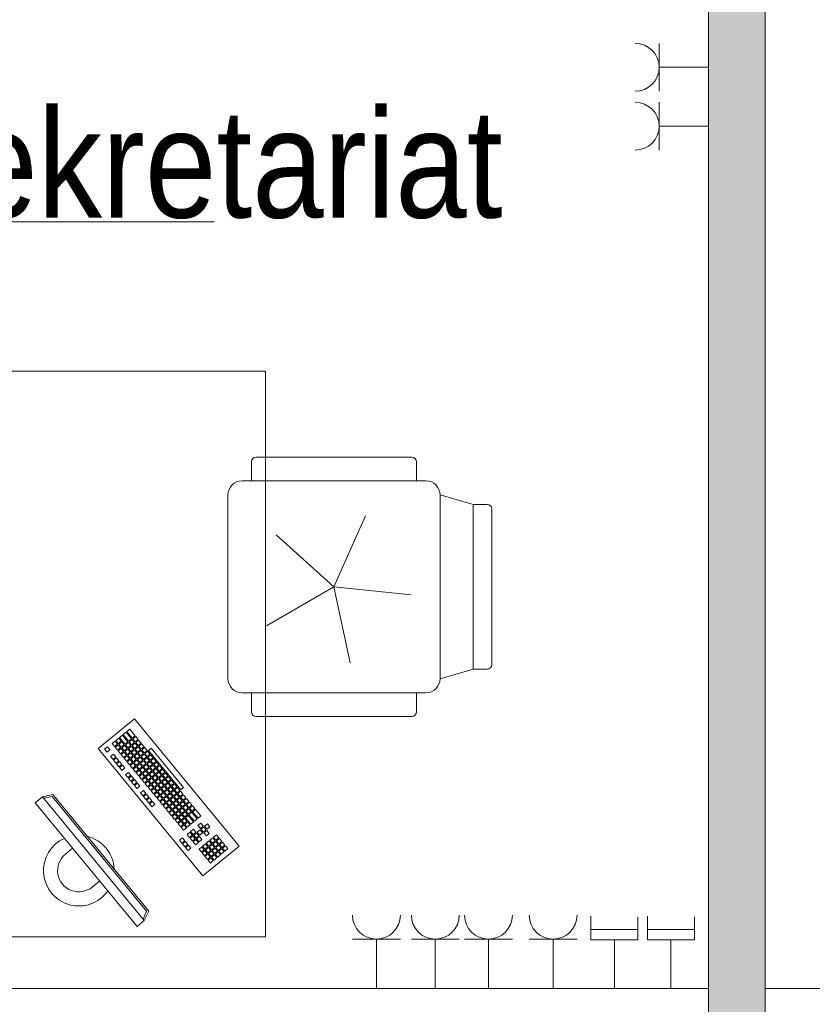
# Model space of a CAD drawing. Header units: centimetres. Extents: x -2424 to 1783, y 5 to 2907.
# Tile 32 of 99: x 139 to 307, y 129 to 338. Entities that reach past the tile are written whole.
import ezdxf

# ---------------------------------------------------------------- set-up
doc = ezdxf.new("R2010")
doc.units = ezdxf.units.CM
for name, color, linetype, lineweight in [('A-AREA-IDEN', 2, 'Continuous', 13), ('A-WALL', 113, 'Continuous', 13), ('E-ELEC-EQPM', 71, 'Continuous', 9), ('I-FURN', 30, 'Continuous', 9)]:
    doc.layers.add(name, color=color, linetype=linetype, lineweight=lineweight)
doc.layers.add('A-WALL-PATT', color=111, linetype='Continuous', lineweight=13, plot=False)
doc.styles.add('Arial_11', font='arial.ttf', dxfattribs={"width": 0.85, "height": 23})

msp = doc.modelspace()

# ---------------------------------------------------------------- linework, layer by layer
at = {"layer": 'A-AREA-IDEN', "color": 251, "lineweight": 9}
msp.add_line((20.43, 295.04), (180.43, 295.04), dxfattribs=at)
at = {"layer": 'A-WALL', "color": 251, "lineweight": 9}
for p, q in [((285.38, 408.83), (285.38, 122.33)), ((297.38, 122.33), (297.38, 408.83)), ((-22.62, 132.33), (285.38, 132.33)), ((297.38, 132.33), (530.38, 132.33))]:
    msp.add_line(p, q, dxfattribs=at)
at = {"layer": 'A-WALL-PATT', "color": 251, "linetype": 'Continuous', "lineweight": 9, "extrusion": (0, 0, -1)}
for points in [[(-285.38, 122.33), (-297.38, 408.83), (-285.38, 408.83)], [(-297.38, 408.83), (-285.38, 122.33), (-297.38, 122.33)]]:
    msp.add_solid(points, dxfattribs=at)
at = {"layer": 'E-ELEC-EQPM', "color": 251, "lineweight": 9}
for p, q in [((274.88, 332.91), (274.88, 322.75)), ((274.88, 327.83), (285.38, 327.83)), ((274.88, 320.41), (274.88, 310.25)), ((274.88, 315.33), (285.38, 315.33)), ((260.38, 142.66), (260.38, 147.7)), ((270.38, 147.54), (270.38, 142.66)), ((272.38, 142.66), (272.38, 147.7)), ((282.38, 147.54), (282.38, 142.66)), ((270.38, 144.85), (260.38, 144.85)), ((282.38, 144.85), (272.38, 144.85)), ((209.8, 142.83), (219.96, 142.83)), ((214.88, 142.83), (214.88, 132.33)), ((222.3, 142.83), (232.46, 142.83)), ((227.38, 142.83), (227.38, 132.33)), ((233.58, 142.83), (243.74, 142.83)), ((238.66, 142.83), (238.66, 132.33)), ((247.3, 142.83), (257.46, 142.83)), ((252.38, 142.83), (252.38, 132.33)), ((270.38, 142.66), (260.38, 142.66)), ((265.38, 142.66), (265.38, 132.33)), ((282.38, 142.66), (272.38, 142.66)), ((277.38, 142.66), (277.38, 132.33))]:
    msp.add_line(p, q, dxfattribs=at)
for centre, start, end in [((269.8, 327.83), 270, 90), ((269.8, 315.33), 270, 90), ((214.88, 147.91), 180, 0), ((227.38, 147.91), 180, 0), ((238.66, 147.91), 180, 0), ((252.38, 147.91), 180, 0)]:
    msp.add_arc(centre, 5.08, start, end, dxfattribs=at)
at = {"layer": 'I-FURN', "color": 251, "lineweight": 9}
for p, q in [((131.38, 263.33), (191.38, 263.33)), ((191.38, 263.33), (191.38, 143.33)), ((189.38, 245.09), (222.38, 245.09)), ((188.38, 240.09), (188.38, 244.09)), ((223.38, 240.09), (223.38, 244.09)), ((186.38, 240.09), (225.38, 240.09)), ((183.38, 198.09), (183.38, 237.09)), ((235.38, 235.09), (228.38, 237.09)), ((228.38, 237.09), (228.38, 198.09)), ((238.38, 235.09), (235.38, 235.09)), ((235.38, 235.09), (235.38, 200.09)), ((239.38, 234.09), (239.38, 201.09)), ((212.59, 232.67), (205.88, 217.59)), ((205.88, 217.59), (193.61, 228.63)), ((205.88, 217.59), (191.59, 209.34)), ((205.88, 217.59), (222.29, 215.87)), ((209.31, 201.45), (205.88, 217.59)), ((228.38, 198.09), (235.38, 200.09)), ((235.38, 200.09), (238.38, 200.09)), ((225.38, 195.09), (186.38, 195.09)), ((188.38, 195.09), (188.38, 191.09)), ((223.38, 195.09), (223.38, 191.09)), ((155.81, 183.26), (163.53, 189.61)), ((163.53, 189.61), (185.76, 162.58)), ((222.38, 190.09), (189.38, 190.09)), ((160.98, 186.09), (160.37, 185.59)), ((162.13, 184.7), (160.98, 186.09)), ((161.76, 186.73), (161.14, 186.22)), ((161.14, 186.22), (162.28, 184.83)), ((162.9, 185.34), (161.76, 186.73)), ((162.53, 187.37), (161.91, 186.86)), ((161.91, 186.86), (163.05, 185.47)), ((163.67, 185.97), (162.53, 187.37)), ((163.05, 185.47), (163.67, 185.97)), ((159.44, 184.82), (158.82, 184.32)), ((158.82, 184.32), (159.33, 183.7)), ((159.33, 183.7), (159.95, 184.21)), ((159.95, 184.21), (159.44, 184.82)), ((160.07, 184.05), (159.46, 183.54)), ((160.21, 185.46), (159.59, 184.95)), ((159.59, 184.95), (160.1, 184.33)), ((160.58, 183.43), (160.07, 184.05)), ((160.1, 184.33), (160.72, 184.84)), ((160.72, 184.84), (160.21, 185.46)), ((160.85, 184.69), (160.23, 184.18)), ((160.23, 184.18), (160.74, 183.56)), ((160.37, 185.59), (161.51, 184.2)), ((160.74, 183.56), (161.36, 184.07)), ((161.36, 184.07), (160.85, 184.69)), ((161.48, 183.91), (160.86, 183.41)), ((161.99, 183.3), (161.48, 183.91)), ((161.51, 184.2), (162.13, 184.7)), ((162.25, 184.55), (161.64, 184.04)), ((161.64, 184.04), (162.14, 183.42)), ((162.14, 183.42), (162.76, 183.93)), ((162.76, 183.93), (162.25, 184.55)), ((162.28, 184.83), (162.9, 185.34)), ((163.03, 185.19), (162.41, 184.68)), ((162.41, 184.68), (162.92, 184.06)), ((162.92, 184.06), (163.54, 184.57)), ((163.54, 184.57), (163.03, 185.19)), ((163.66, 184.41), (163.04, 183.9)), ((163.04, 183.9), (163.55, 183.29)), ((163.8, 185.82), (163.18, 185.31)), ((163.18, 185.31), (163.69, 184.69)), ((164.17, 183.79), (163.66, 184.41)), ((163.69, 184.69), (164.31, 185.2)), ((164.31, 185.2), (163.8, 185.82)), ((164.43, 185.05), (163.82, 184.54)), ((163.82, 184.54), (164.32, 183.92)), ((164.32, 183.92), (164.94, 184.43)), ((164.94, 184.43), (164.43, 185.05)), ((165.07, 184.28), (164.45, 183.77)), ((165.58, 183.66), (165.07, 184.28)), ((178.04, 156.23), (155.81, 183.26)), ((157.83, 183.63), (157.21, 183.12)), ((157.21, 183.12), (157.72, 182.51)), ((157.72, 182.51), (158.34, 183.01)), ((158.34, 183.01), (157.83, 183.63)), ((159.1, 182.09), (158.48, 181.58)), ((159.61, 181.47), (159.1, 182.09)), ((159.46, 183.54), (159.96, 182.93)), ((159.96, 182.93), (160.58, 183.43)), ((160.71, 183.28), (160.09, 182.77)), ((160.09, 182.77), (160.6, 182.15)), ((160.6, 182.15), (161.22, 182.66)), ((161.22, 182.66), (160.71, 183.28)), ((161.35, 182.51), (160.73, 182)), ((160.73, 182), (161.24, 181.38)), ((160.86, 183.41), (161.37, 182.79)), ((161.24, 181.38), (161.85, 181.89)), ((161.85, 181.89), (161.35, 182.51)), ((161.37, 182.79), (161.99, 183.3)), ((162.12, 183.14), (161.5, 182.63)), ((161.5, 182.63), (162.01, 182.02)), ((162.01, 182.02), (162.63, 182.52)), ((162.63, 182.52), (162.12, 183.14)), ((162.75, 182.37), (162.13, 181.86)), ((162.13, 181.86), (162.64, 181.24)), ((162.89, 183.78), (162.27, 183.27)), ((162.27, 183.27), (162.78, 182.65)), ((163.26, 181.75), (162.75, 182.37)), ((162.78, 182.65), (163.4, 183.16)), ((163.4, 183.16), (162.89, 183.78)), ((163.52, 183.01), (162.91, 182.5)), ((162.91, 182.5), (163.42, 181.88)), ((163.42, 181.88), (164.03, 182.39)), ((164.03, 182.39), (163.52, 183.01)), ((164.16, 182.23), (163.54, 181.72)), ((163.55, 183.29), (164.17, 183.79)), ((164.3, 183.64), (163.68, 183.13)), ((163.68, 183.13), (164.19, 182.51)), ((164.67, 181.61), (164.16, 182.23)), ((164.19, 182.51), (164.81, 183.02)), ((164.81, 183.02), (164.3, 183.64)), ((164.93, 182.87), (164.31, 182.36)), ((164.31, 182.36), (164.82, 181.74)), ((164.45, 183.77), (164.96, 183.15)), ((164.82, 181.74), (165.44, 182.25)), ((165.44, 182.25), (164.93, 182.87)), ((165.57, 182.1), (164.95, 181.59)), ((164.96, 183.15), (165.58, 183.66)), ((165.7, 183.5), (165.09, 182.99)), ((165.09, 182.99), (165.6, 182.38)), ((166.08, 181.48), (165.57, 182.1)), ((165.6, 182.38), (166.21, 182.89)), ((166.21, 182.89), (165.7, 183.5)), ((166.34, 182.73), (165.72, 182.22)), ((165.72, 182.22), (166.23, 181.6)), ((166.23, 181.6), (166.85, 182.11)), ((166.85, 182.11), (166.34, 182.73)), ((166.98, 181.96), (166.36, 181.45)), ((166.49, 182.86), (167.11, 183.37)), ((173.35, 174.52), (166.49, 182.86)), ((167.48, 181.34), (166.98, 181.96)), ((167.11, 183.37), (173.97, 175.02)), ((158.48, 181.58), (158.99, 180.96)), ((158.99, 180.96), (159.61, 181.47)), ((159.74, 181.31), (159.12, 180.81)), ((159.12, 180.81), (159.63, 180.19)), ((159.63, 180.19), (160.24, 180.7)), ((160.24, 180.7), (159.74, 181.31)), ((160.37, 180.54), (159.75, 180.03)), ((159.75, 180.03), (160.26, 179.42)), ((160.26, 179.42), (160.88, 179.92)), ((160.88, 179.92), (160.37, 180.54)), ((161.01, 179.77), (160.39, 179.26)), ((161.52, 179.15), (161.01, 179.77)), ((161.98, 181.73), (161.36, 181.23)), ((161.36, 181.23), (161.87, 180.61)), ((161.87, 180.61), (162.49, 181.12)), ((162.49, 181.12), (161.98, 181.73)), ((162.62, 180.96), (162, 180.45)), ((162, 180.45), (162.51, 179.84)), ((162.51, 179.84), (163.12, 180.34)), ((163.12, 180.34), (162.62, 180.96)), ((163.25, 180.19), (162.63, 179.68)), ((162.63, 179.68), (163.14, 179.06)), ((162.64, 181.24), (163.26, 181.75)), ((163.39, 181.6), (162.77, 181.09)), ((162.77, 181.09), (163.28, 180.47)), ((163.76, 179.57), (163.25, 180.19)), ((163.28, 180.47), (163.9, 180.98)), ((163.9, 180.98), (163.39, 181.6)), ((164.02, 180.83), (163.4, 180.32)), ((163.4, 180.32), (163.91, 179.7)), ((163.54, 181.72), (164.05, 181.11)), ((163.91, 179.7), (164.53, 180.21)), ((164.53, 180.21), (164.02, 180.83)), ((164.66, 180.05), (164.04, 179.54)), ((164.05, 181.11), (164.67, 181.61)), ((164.8, 181.46), (164.18, 180.95)), ((164.18, 180.95), (164.69, 180.33)), ((165.17, 179.43), (164.66, 180.05)), ((164.69, 180.33), (165.3, 180.84)), ((165.3, 180.84), (164.8, 181.46)), ((165.43, 180.69), (164.81, 180.18)), ((164.81, 180.18), (165.32, 179.56)), ((164.95, 181.59), (165.46, 180.97)), ((165.32, 179.56), (165.94, 180.07)), ((165.94, 180.07), (165.43, 180.69)), ((165.45, 179.41), (166.07, 179.92)), ((165.46, 180.97), (166.08, 181.48)), ((166.2, 181.32), (165.58, 180.81)), ((165.58, 180.81), (166.09, 180.2)), ((166.07, 179.92), (166.57, 179.3)), ((166.09, 180.2), (166.71, 180.71)), ((166.71, 180.71), (166.2, 181.32)), ((166.22, 180.04), (166.84, 180.55)), ((166.73, 179.42), (166.22, 180.04)), ((166.36, 181.45), (166.87, 180.83)), ((167.35, 179.93), (166.73, 179.42)), ((166.84, 180.55), (167.35, 179.93)), ((167.47, 179.78), (166.86, 179.27)), ((166.87, 180.83), (167.48, 181.34)), ((166.99, 180.68), (167.61, 181.19)), ((167.5, 180.06), (166.99, 180.68)), ((167.98, 179.16), (167.47, 179.78)), ((168.12, 180.57), (167.5, 180.06)), ((167.61, 181.19), (168.12, 180.57)), ((168.25, 180.41), (167.63, 179.91)), ((167.63, 179.91), (168.14, 179.29)), ((168.14, 179.29), (168.75, 179.8)), ((168.75, 179.8), (168.25, 180.41)), ((160.39, 179.26), (160.9, 178.64)), ((160.9, 178.64), (161.52, 179.15)), ((162.28, 178.22), (161.66, 177.72)), ((161.66, 177.72), (162.17, 177.1)), ((162.17, 177.1), (162.79, 177.61)), ((162.79, 177.61), (162.28, 178.22)), ((163.14, 179.06), (163.76, 179.57)), ((163.89, 179.42), (163.27, 178.91)), ((163.27, 178.91), (163.78, 178.29)), ((163.78, 178.29), (164.39, 178.8)), ((164.39, 178.8), (163.89, 179.42)), ((163.9, 178.14), (164.52, 178.65)), ((164.41, 177.52), (163.9, 178.14)), ((164.04, 179.54), (164.55, 178.93)), ((165.03, 178.03), (164.41, 177.52)), ((164.52, 178.65), (165.03, 178.03)), ((165.16, 177.87), (164.54, 177.36)), ((164.55, 178.93), (165.17, 179.43)), ((164.68, 178.77), (165.29, 179.28)), ((165.18, 178.15), (164.68, 178.77)), ((165.66, 177.25), (165.16, 177.87)), ((165.8, 178.66), (165.18, 178.15)), ((165.29, 179.28), (165.8, 178.66)), ((165.93, 178.51), (165.31, 178)), ((165.31, 178), (165.82, 177.38)), ((165.96, 178.79), (165.45, 179.41)), ((165.82, 177.38), (166.44, 177.89)), ((166.44, 177.89), (165.93, 178.51)), ((166.56, 177.74), (165.95, 177.23)), ((166.57, 179.3), (165.96, 178.79)), ((166.7, 179.14), (166.08, 178.64)), ((166.08, 178.64), (166.59, 178.02)), ((167.07, 177.12), (166.56, 177.74)), ((166.59, 178.02), (167.21, 178.53)), ((167.21, 178.53), (166.7, 179.14)), ((167.34, 178.37), (166.72, 177.86)), ((166.72, 177.86), (167.23, 177.24)), ((166.86, 179.27), (167.36, 178.65)), ((167.23, 177.24), (167.84, 177.75)), ((167.84, 177.75), (167.34, 178.37)), ((167.97, 177.6), (167.35, 177.09)), ((167.36, 178.65), (167.98, 179.16)), ((168.11, 179.01), (167.49, 178.5)), ((167.49, 178.5), (168, 177.88)), ((168.48, 176.98), (167.97, 177.6)), ((168, 177.88), (169.39, 179.02)), ((168.62, 178.39), (168.11, 179.01)), ((168.74, 178.23), (168.13, 177.73)), ((168.13, 177.73), (168.63, 177.11)), ((168.88, 179.64), (168.26, 179.13)), ((168.26, 179.13), (168.77, 178.52)), ((168.63, 177.11), (169.25, 177.62)), ((169.25, 177.62), (168.74, 178.23)), ((169.39, 179.02), (168.88, 179.64)), ((169.52, 178.87), (168.9, 178.36)), ((168.9, 178.36), (169.41, 177.74)), ((169.41, 177.74), (170.02, 178.25)), ((170.02, 178.25), (169.52, 178.87)), ((170.15, 178.1), (169.53, 177.59)), ((170.66, 177.48), (170.15, 178.1)), ((162.29, 176.94), (162.91, 177.45)), ((162.8, 176.33), (162.29, 176.94)), ((163.42, 176.83), (162.8, 176.33)), ((162.91, 177.45), (163.42, 176.83)), ((163.55, 176.68), (162.93, 176.17)), ((162.93, 176.17), (163.44, 175.55)), ((163.44, 175.55), (164.06, 176.06)), ((164.06, 176.06), (163.55, 176.68)), ((164.18, 175.91), (163.56, 175.4)), ((164.69, 175.29), (164.18, 175.91)), ((164.54, 177.36), (165.05, 176.75)), ((165.05, 176.75), (165.66, 177.25)), ((165.79, 177.1), (165.17, 176.59)), ((165.17, 176.59), (165.68, 175.97)), ((165.68, 175.97), (166.3, 176.48)), ((166.3, 176.48), (165.79, 177.1)), ((166.43, 176.33), (165.81, 175.82)), ((165.81, 175.82), (166.32, 175.2)), ((165.95, 177.23), (166.45, 176.61)), ((166.32, 175.2), (166.93, 175.71)), ((166.93, 175.71), (166.43, 176.33)), ((167.06, 175.56), (166.44, 175.05)), ((166.45, 176.61), (167.07, 177.12)), ((167.2, 176.96), (166.58, 176.46)), ((166.58, 176.46), (167.09, 175.84)), ((167.57, 174.94), (167.06, 175.56)), ((167.09, 175.84), (167.71, 176.35)), ((167.71, 176.35), (167.2, 176.96)), ((167.83, 176.19), (167.22, 175.68)), ((167.22, 175.68), (167.72, 175.06)), ((167.35, 177.09), (167.86, 176.47)), ((167.72, 175.06), (168.34, 175.57)), ((168.34, 175.57), (167.83, 176.19)), ((167.86, 176.47), (168.48, 176.98)), ((168.61, 176.83), (167.99, 176.32)), ((167.99, 176.32), (168.5, 175.7)), ((168.5, 175.7), (169.11, 176.21)), ((169.11, 176.21), (168.61, 176.83)), ((169.24, 176.05), (168.62, 175.55)), ((168.62, 175.55), (169.13, 174.93)), ((169.38, 177.46), (168.76, 176.95)), ((168.76, 176.95), (169.27, 176.34)), ((169.75, 175.44), (169.24, 176.05)), ((169.27, 176.34), (169.89, 176.84)), ((169.89, 176.84), (169.38, 177.46)), ((170.01, 176.69), (169.4, 176.18)), ((169.4, 176.18), (169.9, 175.56)), ((169.53, 177.59), (170.04, 176.97)), ((169.9, 175.56), (170.52, 176.07)), ((170.52, 176.07), (170.01, 176.69)), ((170.65, 175.92), (170.03, 175.41)), ((170.04, 176.97), (170.66, 177.48)), ((170.79, 177.32), (170.17, 176.82)), ((170.17, 176.82), (170.68, 176.2)), ((171.16, 175.3), (170.65, 175.92)), ((170.68, 176.2), (171.29, 176.71)), ((171.29, 176.71), (170.79, 177.32)), ((171.42, 176.55), (170.8, 176.04)), ((170.8, 176.04), (171.31, 175.43)), ((171.31, 175.43), (171.93, 175.93)), ((171.93, 175.93), (171.42, 176.55)), ((172.06, 175.78), (171.44, 175.27)), ((172.56, 175.16), (172.06, 175.78)), ((144.04, 173.03), (146.2, 173.55)), ((146.2, 173.55), (166.56, 148.8)), ((163.56, 175.4), (164.07, 174.78)), ((164.07, 174.78), (164.69, 175.29)), ((165.45, 174.36), (164.84, 173.85)), ((164.84, 173.85), (165.34, 173.24)), ((165.34, 173.24), (165.96, 173.74)), ((165.96, 173.74), (165.45, 174.36)), ((166.09, 173.59), (165.47, 173.08)), ((166.6, 172.97), (166.09, 173.59)), ((166.44, 175.05), (166.95, 174.43)), ((166.95, 174.43), (167.57, 174.94)), ((167.7, 174.78), (167.08, 174.28)), ((167.08, 174.28), (167.59, 173.66)), ((167.59, 173.66), (168.2, 174.17)), ((168.2, 174.17), (167.7, 174.78)), ((168.33, 174.01), (167.71, 173.5)), ((167.71, 173.5), (168.22, 172.88)), ((168.47, 175.42), (167.85, 174.91)), ((167.85, 174.91), (168.36, 174.29)), ((168.84, 173.39), (168.33, 174.01)), ((168.36, 174.29), (168.98, 174.8)), ((168.98, 174.8), (168.47, 175.42)), ((169.1, 174.65), (168.49, 174.14)), ((168.49, 174.14), (168.99, 173.52)), ((168.99, 173.52), (169.61, 174.03)), ((169.61, 174.03), (169.1, 174.65)), ((169.74, 173.87), (169.12, 173.37)), ((169.13, 174.93), (169.75, 175.44)), ((169.88, 175.28), (169.26, 174.77)), ((169.26, 174.77), (169.77, 174.16)), ((170.25, 173.26), (169.74, 173.87)), ((169.77, 174.16), (170.38, 174.66)), ((170.38, 174.66), (169.88, 175.28)), ((170.51, 174.51), (169.89, 174)), ((169.89, 174), (170.4, 173.38)), ((170.03, 175.41), (170.54, 174.79)), ((170.4, 173.38), (171.02, 173.89)), ((171.02, 173.89), (170.51, 174.51)), ((171.15, 173.74), (170.53, 173.23)), ((170.54, 174.79), (171.16, 175.3)), ((171.28, 175.14), (170.67, 174.64)), ((170.67, 174.64), (171.17, 174.02)), ((171.65, 173.12), (171.15, 173.74)), ((171.17, 174.02), (171.79, 174.53)), ((171.79, 174.53), (171.28, 175.14)), ((171.92, 174.37), (171.3, 173.86)), ((171.3, 173.86), (171.81, 173.25)), ((171.44, 175.27), (171.95, 174.65)), ((171.81, 173.25), (172.43, 173.75)), ((172.43, 173.75), (171.92, 174.37)), ((172.55, 173.6), (171.94, 173.09)), ((171.95, 174.65), (172.56, 175.16)), ((172.69, 175.01), (172.07, 174.5)), ((172.07, 174.5), (172.58, 173.88)), ((173.06, 172.98), (172.55, 173.6)), ((172.58, 173.88), (173.2, 174.39)), ((173.2, 174.39), (172.69, 175.01)), ((173.33, 174.23), (172.71, 173.73)), ((172.71, 173.73), (173.22, 173.11)), ((173.22, 173.11), (173.83, 173.62)), ((173.83, 173.62), (173.33, 174.23)), ((173.96, 173.46), (173.34, 172.95)), ((173.97, 175.02), (173.35, 174.52)), ((174.47, 172.84), (173.96, 173.46)), ((142.49, 171.76), (144.04, 173.03)), ((164.09, 145.5), (142.49, 171.76)), ((144.04, 173.03), (165.63, 146.77)), ((144.3, 172.71), (146.05, 173.11)), ((146.05, 173.11), (166.09, 148.73)), ((165.47, 173.08), (165.98, 172.46)), ((165.98, 172.46), (166.6, 172.97)), ((166.72, 172.82), (166.11, 172.31)), ((166.11, 172.31), (166.61, 171.69)), ((166.61, 171.69), (167.23, 172.2)), ((167.23, 172.2), (166.72, 172.82)), ((167.36, 172.05), (166.74, 171.54)), ((166.74, 171.54), (167.25, 170.92)), ((167.25, 170.92), (167.87, 171.43)), ((167.87, 171.43), (167.36, 172.05)), ((168.22, 172.88), (168.84, 173.39)), ((168.97, 173.24), (168.35, 172.73)), ((168.35, 172.73), (168.86, 172.11)), ((168.86, 172.11), (169.47, 172.62)), ((169.47, 172.62), (168.97, 173.24)), ((169.6, 172.47), (168.98, 171.96)), ((168.98, 171.96), (169.49, 171.34)), ((169.12, 173.37), (169.63, 172.75)), ((169.49, 171.34), (170.11, 171.85)), ((170.11, 171.85), (169.6, 172.47)), ((170.24, 171.69), (169.62, 171.19)), ((169.63, 172.75), (170.25, 173.26)), ((170.37, 173.1), (169.76, 172.59)), ((169.76, 172.59), (170.26, 171.98)), ((170.75, 171.08), (170.24, 171.69)), ((170.26, 171.98), (170.88, 172.48)), ((170.88, 172.48), (170.37, 173.1)), ((171.01, 172.33), (170.39, 171.82)), ((170.39, 171.82), (170.9, 171.2)), ((170.53, 173.23), (171.04, 172.61)), ((170.9, 171.2), (171.52, 171.71)), ((171.52, 171.71), (171.01, 172.33)), ((171.64, 171.56), (171.03, 171.05)), ((171.04, 172.61), (171.65, 173.12)), ((171.78, 172.96), (171.16, 172.46)), ((171.16, 172.46), (171.67, 171.84)), ((172.15, 170.94), (171.64, 171.56)), ((171.67, 171.84), (172.29, 172.35)), ((172.29, 172.35), (171.78, 172.96)), ((172.42, 172.19), (171.8, 171.68)), ((171.8, 171.68), (172.31, 171.07)), ((171.94, 173.09), (172.44, 172.47)), ((172.31, 171.07), (172.93, 171.57)), ((172.93, 171.57), (172.42, 172.19)), ((173.05, 171.42), (172.43, 170.91)), ((172.44, 172.47), (173.06, 172.98)), ((173.19, 172.83), (172.57, 172.32)), ((172.57, 172.32), (173.08, 171.7)), ((173.56, 170.8), (173.05, 171.42)), ((173.08, 171.7), (173.7, 172.21)), ((173.7, 172.21), (173.19, 172.83)), ((173.82, 172.05), (173.21, 171.55)), ((173.21, 171.55), (173.71, 170.93)), ((173.34, 172.95), (173.85, 172.34)), ((173.71, 170.93), (174.33, 171.44)), ((174.33, 171.44), (173.82, 172.05)), ((173.85, 172.34), (174.47, 172.84)), ((174.6, 172.69), (173.98, 172.18)), ((173.98, 172.18), (174.49, 171.56)), ((174.49, 171.56), (175.11, 172.07)), ((175.11, 172.07), (174.6, 172.69)), ((175.23, 171.92), (174.61, 171.41)), ((174.61, 171.41), (175.12, 170.79)), ((175.74, 171.3), (175.23, 171.92)), ((169.62, 171.19), (170.13, 170.57)), ((170.13, 170.57), (170.75, 171.08)), ((170.87, 170.92), (170.25, 170.41)), ((170.25, 170.41), (170.76, 169.8)), ((170.76, 169.8), (171.38, 170.3)), ((171.38, 170.3), (170.87, 170.92)), ((171.51, 170.15), (170.89, 169.64)), ((170.89, 169.64), (171.4, 169.02)), ((171.03, 171.05), (171.53, 170.43)), ((171.4, 169.02), (172.02, 169.53)), ((172.02, 169.53), (171.51, 170.15)), ((172.14, 169.38), (171.52, 168.87)), ((171.53, 170.43), (172.15, 170.94)), ((172.28, 170.78), (171.66, 170.28)), ((171.66, 170.28), (172.17, 169.66)), ((172.65, 168.76), (172.14, 169.38)), ((172.17, 169.66), (172.79, 170.17)), ((172.79, 170.17), (172.28, 170.78)), ((172.91, 170.01), (172.3, 169.5)), ((172.3, 169.5), (172.81, 168.89)), ((172.43, 170.91), (172.94, 170.29)), ((172.81, 168.89), (173.42, 169.39)), ((173.42, 169.39), (172.91, 170.01)), ((173.55, 169.24), (172.93, 168.73)), ((172.94, 170.29), (173.56, 170.8)), ((173.69, 170.65), (173.07, 170.14)), ((173.07, 170.14), (173.58, 169.52)), ((174.06, 168.62), (173.55, 169.24)), ((173.58, 169.52), (174.2, 170.03)), ((174.2, 170.03), (173.69, 170.65)), ((174.32, 169.87), (173.7, 169.37)), ((173.7, 169.37), (174.21, 168.75)), ((174.46, 171.28), (173.84, 170.77)), ((173.84, 170.77), (174.35, 170.16)), ((174.21, 168.75), (174.83, 169.26)), ((174.83, 169.26), (174.32, 169.87)), ((174.35, 170.16), (174.97, 170.66)), ((174.97, 170.66), (174.46, 171.28)), ((175.09, 170.51), (174.48, 170)), ((174.48, 170), (174.98, 169.38)), ((174.98, 169.38), (175.6, 169.89)), ((175.6, 169.89), (175.09, 170.51)), ((175.73, 169.74), (175.11, 169.23)), ((175.12, 170.79), (175.74, 171.3)), ((175.87, 171.14), (175.25, 170.64)), ((175.25, 170.64), (175.76, 170.02)), ((176.87, 168.35), (175.73, 169.74)), ((175.76, 170.02), (176.38, 170.53)), ((176.38, 170.53), (175.87, 171.14)), ((176.5, 170.37), (175.88, 169.86)), ((175.88, 169.86), (177.03, 168.47)), ((177.65, 168.98), (176.5, 170.37)), ((171.52, 168.87), (172.03, 168.25)), ((172.03, 168.25), (172.65, 168.76)), ((172.78, 168.6), (172.16, 168.1)), ((172.16, 168.1), (172.67, 167.48)), ((172.67, 167.48), (173.29, 167.99)), ((173.29, 167.99), (172.78, 168.6)), ((173.41, 167.83), (172.79, 167.32)), ((172.79, 167.32), (173.3, 166.71)), ((172.93, 168.73), (173.44, 168.11)), ((173.3, 166.71), (173.92, 167.21)), ((173.92, 167.21), (173.41, 167.83)), ((173.44, 168.11), (174.06, 168.62)), ((174.19, 168.47), (173.57, 167.96)), ((173.57, 167.96), (174.08, 167.34)), ((174.08, 167.34), (174.69, 167.85)), ((174.69, 167.85), (174.19, 168.47)), ((174.82, 167.69), (174.2, 167.19)), ((174.2, 167.19), (174.71, 166.57)), ((174.96, 169.1), (174.34, 168.59)), ((174.34, 168.59), (175.48, 167.2)), ((175.33, 167.08), (174.82, 167.69)), ((176.1, 167.71), (174.96, 169.1)), ((175.11, 169.23), (176.26, 167.84)), ((175.48, 167.2), (176.1, 167.71)), ((176.26, 167.84), (176.87, 168.35)), ((177.64, 167.42), (177.02, 166.91)), ((177.03, 168.47), (177.65, 168.98)), ((178.14, 166.8), (177.64, 167.42)), ((179.04, 167.28), (178.42, 166.77)), ((179.55, 166.66), (179.04, 167.28)), ((174.05, 167.06), (173.43, 166.55)), ((173.43, 166.55), (173.94, 165.93)), ((173.94, 165.93), (174.56, 166.44)), ((174.56, 166.44), (174.05, 167.06)), ((175.32, 165.51), (174.7, 165.01)), ((174.71, 166.57), (175.33, 167.08)), ((175.83, 164.9), (175.32, 165.51)), ((176.09, 166.15), (175.47, 165.64)), ((175.47, 165.64), (175.98, 165.02)), ((175.98, 165.02), (176.6, 165.53)), ((176.6, 165.53), (176.09, 166.15)), ((176.73, 165.38), (176.11, 164.87)), ((177.23, 164.76), (176.73, 165.38)), ((177.5, 166.01), (176.88, 165.5)), ((176.88, 165.5), (177.39, 164.89)), ((177.02, 166.91), (177.53, 166.29)), ((177.39, 164.89), (178.01, 165.39)), ((178.01, 165.39), (177.5, 166.01)), ((177.53, 166.29), (178.14, 166.8)), ((178.27, 166.65), (177.65, 166.14)), ((177.65, 166.14), (178.16, 165.52)), ((178.16, 165.52), (178.78, 166.03)), ((178.78, 166.03), (178.27, 166.65)), ((178.91, 165.88), (178.29, 165.37)), ((178.29, 165.37), (178.8, 164.75)), ((178.42, 166.77), (178.93, 166.16)), ((178.8, 164.75), (179.41, 165.26)), ((179.41, 165.26), (178.91, 165.88)), ((178.93, 166.16), (179.55, 166.66)), ((173.71, 164.32), (173.09, 163.81)), ((173.09, 163.81), (173.6, 163.2)), ((173.6, 163.2), (174.22, 163.7)), ((174.22, 163.7), (173.71, 164.32)), ((174.35, 163.55), (173.73, 163.04)), ((173.73, 163.04), (174.24, 162.42)), ((174.85, 162.93), (174.35, 163.55)), ((174.7, 165.01), (175.21, 164.39)), ((175.21, 164.39), (175.83, 164.9)), ((175.95, 164.74), (175.34, 164.23)), ((175.34, 164.23), (175.84, 163.62)), ((175.84, 163.62), (176.46, 164.12)), ((176.46, 164.12), (175.95, 164.74)), ((176.59, 163.97), (175.97, 163.46)), ((175.97, 163.46), (176.48, 162.84)), ((176.11, 164.87), (176.62, 164.25)), ((176.48, 162.84), (177.1, 163.35)), ((177.1, 163.35), (176.59, 163.97)), ((176.62, 164.25), (177.23, 164.76)), ((177.36, 164.6), (176.74, 164.1)), ((176.74, 164.1), (177.25, 163.48)), ((177.25, 163.48), (177.87, 163.99)), ((177.87, 163.99), (177.36, 164.6)), ((178.63, 163.06), (178.01, 162.55)), ((179.14, 162.44), (178.63, 163.06)), ((179.4, 163.7), (178.79, 163.19)), ((178.79, 163.19), (179.29, 162.57)), ((179.29, 162.57), (179.91, 163.08)), ((179.91, 163.08), (179.4, 163.7)), ((180.18, 164.33), (179.56, 163.82)), ((179.56, 163.82), (180.07, 163.2)), ((180.07, 163.2), (180.68, 163.71)), ((180.68, 163.71), (180.18, 164.33)), ((180.81, 163.56), (180.19, 163.05)), ((180.19, 163.05), (180.7, 162.43)), ((180.95, 164.97), (180.33, 164.46)), ((180.33, 164.46), (180.84, 163.84)), ((181.32, 162.94), (180.81, 163.56)), ((180.84, 163.84), (181.46, 164.35)), ((181.46, 164.35), (180.95, 164.97)), ((181.58, 164.19), (180.97, 163.69)), ((180.97, 163.69), (181.47, 163.07)), ((181.47, 163.07), (182.09, 163.58)), ((182.09, 163.58), (181.58, 164.19)), ((182.22, 163.42), (181.6, 162.91)), ((182.73, 162.8), (182.22, 163.42)), ((148.89, 160.84), (150.43, 162.11)), ((174.24, 162.42), (174.85, 162.93)), ((174.98, 162.78), (174.36, 162.27)), ((174.36, 162.27), (174.87, 161.65)), ((174.87, 161.65), (175.49, 162.16)), ((175.49, 162.16), (174.98, 162.78)), ((177.86, 162.42), (177.24, 161.92)), ((177.24, 161.92), (177.75, 161.3)), ((177.75, 161.3), (178.37, 161.81)), ((178.37, 161.81), (177.86, 162.42)), ((178.49, 161.65), (177.88, 161.14)), ((177.88, 161.14), (178.38, 160.53)), ((178.01, 162.55), (178.52, 161.93)), ((185.76, 162.58), (178.04, 156.23)), ((178.38, 160.53), (179, 161.03)), ((179, 161.03), (178.49, 161.65)), ((179.13, 160.88), (178.51, 160.37)), ((178.52, 161.93), (179.14, 162.44)), ((179.27, 162.29), (178.65, 161.78)), ((178.65, 161.78), (179.16, 161.16)), ((179.64, 160.26), (179.13, 160.88)), ((179.16, 161.16), (179.77, 161.67)), ((179.77, 161.67), (179.27, 162.29)), ((179.9, 161.52), (179.28, 161.01)), ((179.28, 161.01), (179.79, 160.39)), ((180.04, 162.92), (179.42, 162.41)), ((179.42, 162.41), (179.93, 161.8)), ((179.79, 160.39), (180.41, 160.9)), ((180.41, 160.9), (179.9, 161.52)), ((179.93, 161.8), (180.55, 162.3)), ((180.55, 162.3), (180.04, 162.92)), ((180.67, 162.15), (180.06, 161.64)), ((180.06, 161.64), (180.56, 161.02)), ((180.56, 161.02), (181.18, 161.53)), ((181.18, 161.53), (180.67, 162.15)), ((181.31, 161.38), (180.69, 160.87)), ((180.7, 162.43), (181.32, 162.94)), ((181.45, 162.79), (180.83, 162.28)), ((180.83, 162.28), (181.34, 161.66)), ((181.82, 160.76), (181.31, 161.38)), ((181.34, 161.66), (181.95, 162.17)), ((181.95, 162.17), (181.45, 162.79)), ((182.08, 162.01), (181.46, 161.51)), ((181.46, 161.51), (181.97, 160.89)), ((181.6, 162.91), (182.11, 162.29)), ((181.97, 160.89), (182.59, 161.4)), ((182.59, 161.4), (182.08, 162.01)), ((182.11, 162.29), (182.73, 162.8)), ((182.85, 162.65), (182.24, 162.14)), ((182.24, 162.14), (182.74, 161.52)), ((182.74, 161.52), (183.36, 162.03)), ((183.36, 162.03), (182.85, 162.65)), ((178.51, 160.37), (179.02, 159.75)), ((179.02, 159.75), (179.64, 160.26)), ((179.76, 160.11), (179.15, 159.6)), ((179.15, 159.6), (179.65, 158.98)), ((179.65, 158.98), (180.27, 159.49)), ((180.27, 159.49), (179.76, 160.11)), ((180.54, 160.74), (179.92, 160.23)), ((179.92, 160.23), (180.43, 159.62)), ((180.43, 159.62), (181.04, 160.13)), ((181.04, 160.13), (180.54, 160.74)), ((180.69, 160.87), (181.2, 160.25)), ((181.2, 160.25), (181.82, 160.76)), ((154.6, 153.89), (156.15, 155.16)), ((166.09, 148.73), (165.36, 147.1)), ((166.56, 148.8), (165.63, 146.77)), ((165.63, 146.77), (164.09, 145.5)), ((191.38, 143.33), (131.38, 143.33))]:
    msp.add_line(p, q, dxfattribs=at)
for centre, radius, start, end in [((189.38, 244.09), 1, 90, 180), ((222.38, 244.09), 1, 0, 90), ((186.38, 237.09), 3, 90, 180), ((225.38, 237.09), 3, 0, 90), ((238.38, 234.09), 1, 0, 90), ((238.38, 201.09), 1, 270, 0), ((186.38, 198.09), 3, 180, 270), ((225.38, 198.09), 3, 270, 0), ((189.38, 191.09), 1, 180, 270), ((222.38, 191.09), 1, 270, 0), ((151.74, 157.36), 7.5, 113.9646, 324.8966), ((151.74, 157.36), 7.5, 2.5607, 76.3005), ((151.74, 157.36), 4.5, 129.4306, 309.4306)]:
    msp.add_arc(centre, radius, start, end, dxfattribs=at)

# ---------------------------------------------------------------- texts
at = {"layer": 'A-AREA-IDEN', "color": 251, "lineweight": 9, "style": 'Arial_11', "width": 0.85}
msp.add_text('Sekretariat', height=23, dxfattribs=at).set_placement((109.61, 295.93))

doc.saveas('drawing.dxf')
